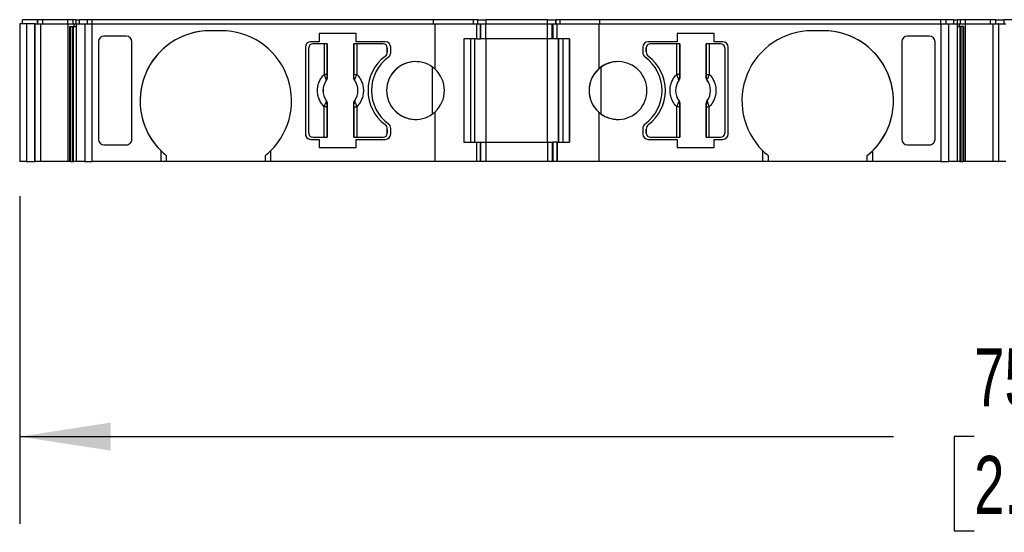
# Model space of a CAD drawing. Header units: millimetres. Extents: x 6 to 273, y 6 to 210.
# Tile 3 of 8: x 52 to 87, y 156 to 174. Entities that reach past the tile are written whole.
import ezdxf

# ---------------------------------------------------------------- set-up
doc = ezdxf.new("R2010")
doc.units = ezdxf.units.MM
doc.linetypes.add('SLD-Solid', pattern=[0])
doc.layers.add('DIMENSIONS', color=140, linetype='SLD-Solid', lineweight=25)
doc.styles.add('SLDTEXTSTYLE0', font='TXT', dxfattribs={"width": 0.7})
doc.dimstyles.new('SLDDIMSTYLE0', dxfattribs={"dimtxt": 2.158008, "dimasz": 3.302, "dimexe": 0, "dimexo": 0.0625, "dimgap": 0.539502, "dimtad": 0, "dimtih": 1, "dimtoh": 1, "dimrnd": 1e-09, "dimzin": 12, "dimdsep": 46, "dimtxsty": 'SLDTEXTSTYLE0', "dimsah": 1, "dimcen": 0.09, "dimadec": 0, "dimazin": 3, "dimtfac": 1, "dimtofl": 0, "dimtmove": 0, "dimatfit": 3, "dimfxl": 0, "dimfrac": 2, "dimtolj": 1, "dimtzin": 12, "dimarcsym": 0})

# ---------------------------------------------------------------- blocks, each defined once
blk = doc.blocks.new('_D_4')
at = {"layer": 'DIMENSIONS'}
for p, q in [((51.67, 167.838), (51.67, 155.931)), ((126.771, 167.838), (126.771, 155.931)), ((51.67, 159.106), (83.388, 159.106)), ((86.312, 159.106), (85.587, 159.106)), ((85.587, 159.106), (85.587, 155.676)), ((92.725, 159.106), (93.449, 159.106)), ((93.449, 159.106), (93.449, 155.676)), ((126.771, 159.106), (95.649, 159.106)), ((85.587, 155.676), (86.312, 155.676)), ((93.449, 155.676), (92.725, 155.676))]:
    blk.add_line(p, q, dxfattribs=at)
for points in [[(51.67, 159.106), (54.972, 158.598), (54.972, 159.614)], [(126.771, 159.106), (123.469, 159.614), (123.469, 158.598)]]:
    blk.add_solid(points, dxfattribs=at)
at = {"layer": 'DIMENSIONS', "char_height": 2.1167, "attachment_point": 1, "style": 'SLDTEXTSTYLE0'}
for s, insert in [('75.1', (86.312, 162.318)), ('2.96', (86.312, 158.405))]:
    blk.add_mtext(s, dxfattribs=dict(at, insert=insert))

msp = doc.modelspace()

# ---------------------------------------------------------------- linework, layer by layer
for p, q in [((51.67, 174.108), (51.67, 169.108)), ((51.918, 174.108), (51.67, 174.108)), ((51.77, 174.108), (51.77, 174.258)), ((52.318, 174.258), (51.77, 174.258)), ((51.918, 174.108), (51.918, 169.108)), ((52.218, 174.108), (51.918, 174.108)), ((52.218, 174.108), (52.218, 169.108)), ((52.228, 174.108), (52.218, 174.108)), ((52.218, 169.108), (52.218, 174.108)), ((52.218, 174.108), (52.218, 174.108)), ((52.228, 169.108), (52.228, 174.108)), ((52.228, 174.108), (52.435, 174.108)), ((52.318, 174.108), (52.318, 174.258)), ((52.324, 174.258), (52.318, 174.258)), ((52.318, 174.108), (52.318, 174.258)), ((52.324, 174.108), (52.324, 174.258)), ((52.513, 174.258), (52.324, 174.258)), ((52.435, 169.108), (52.435, 174.108)), ((52.435, 174.108), (53.431, 174.108)), ((52.513, 174.108), (52.513, 174.258)), ((53.421, 174.258), (52.513, 174.258)), ((53.421, 174.108), (53.421, 174.258)), ((53.608, 174.258), (53.421, 174.258)), ((53.431, 169.108), (53.431, 174.108)), ((53.431, 174.108), (53.489, 174.108)), ((53.489, 174.108), (53.634, 174.108)), ((53.608, 174.108), (53.608, 174.258)), ((53.723, 174.258), (53.608, 174.258)), ((53.634, 174.108), (53.634, 174.008)), ((53.634, 174.108), (53.727, 174.108)), ((53.723, 174.108), (53.723, 174.258)), ((53.723, 174.258), (53.842, 174.258)), ((53.727, 169.108), (53.727, 174.108)), ((53.727, 174.108), (54.029, 174.108)), ((53.842, 174.108), (53.842, 174.258)), ((54.126, 174.258), (53.842, 174.258)), ((54.029, 174.108), (54.029, 169.108)), ((54.029, 174.108), (54.301, 174.108)), ((54.126, 174.108), (54.126, 174.258)), ((54.304, 174.258), (54.126, 174.258)), ((54.301, 169.108), (54.301, 174.108)), ((54.301, 174.108), (66.738, 174.108)), ((54.304, 174.108), (54.304, 174.258)), ((66.694, 174.258), (54.304, 174.258)), ((66.694, 174.108), (66.694, 174.258)), ((68.145, 174.258), (66.694, 174.258)), ((66.738, 174.108), (66.738, 172.465)), ((66.738, 174.108), (68.245, 174.108)), ((68.145, 174.108), (68.145, 174.258)), ((68.295, 174.258), (68.145, 174.258)), ((68.245, 174.108), (68.245, 173.558)), ((68.245, 174.108), (68.395, 174.108)), ((68.295, 174.108), (68.295, 174.258)), ((68.295, 174.108), (68.295, 174.258)), ((68.295, 174.258), (68.595, 174.258)), ((68.395, 173.558), (68.395, 174.108)), ((68.395, 174.108), (68.395, 173.558)), ((68.395, 174.108), (68.395, 174.108)), ((68.395, 173.558), (68.395, 174.108)), ((68.395, 174.108), (68.595, 174.108)), ((68.595, 174.258), (68.595, 174.108)), ((70.827, 174.258), (68.595, 174.258)), ((68.595, 173.558), (68.595, 174.108)), ((68.595, 174.108), (70.827, 174.108)), ((70.827, 174.108), (70.827, 174.258)), ((70.827, 174.258), (71.127, 174.258)), ((70.827, 173.558), (70.827, 174.108)), ((70.827, 174.108), (70.994, 174.108)), ((70.994, 173.558), (70.994, 174.108)), ((70.994, 174.108), (71.027, 174.108)), ((71.027, 173.558), (71.027, 174.108)), ((71.027, 174.108), (71.027, 174.108)), ((71.027, 174.108), (71.027, 173.558)), ((71.027, 173.558), (71.027, 174.108)), ((71.027, 174.108), (71.027, 174.108)), ((71.027, 174.108), (71.027, 173.558)), ((71.027, 174.108), (71.027, 173.558)), ((71.027, 174.108), (71.183, 174.108)), ((71.127, 174.108), (71.127, 174.258)), ((71.127, 174.108), (71.127, 174.258)), ((71.127, 174.258), (71.127, 174.108)), ((71.127, 174.108), (71.127, 174.258)), ((71.283, 174.258), (71.127, 174.258)), ((71.183, 173.558), (71.183, 174.108)), ((71.183, 174.108), (72.685, 174.108)), ((71.183, 173.558), (71.183, 174.108)), ((71.183, 174.108), (71.183, 174.108)), ((71.283, 174.108), (71.283, 174.258)), ((72.729, 174.258), (71.283, 174.258)), ((71.283, 174.108), (71.283, 174.258)), ((71.283, 174.258), (71.283, 174.258)), ((72.685, 174.108), (72.685, 172.466)), ((72.685, 174.108), (85.103, 174.108)), ((72.729, 174.108), (72.729, 174.258)), ((85.103, 174.258), (72.729, 174.258)), ((85.103, 174.108), (85.103, 174.258)), ((85.297, 174.258), (85.103, 174.258)), ((85.103, 174.108), (85.103, 169.108)), ((85.103, 174.108), (85.393, 174.108)), ((85.297, 174.108), (85.297, 174.258)), ((85.58, 174.258), (85.297, 174.258)), ((85.393, 169.108), (85.393, 174.108)), ((85.393, 174.108), (85.695, 174.108)), ((85.58, 174.108), (85.58, 174.258)), ((85.58, 174.258), (85.699, 174.258)), ((85.695, 174.108), (85.695, 169.108)), ((85.695, 174.108), (85.788, 174.108)), ((85.699, 174.258), (85.699, 174.108)), ((85.814, 174.258), (85.699, 174.258)), ((85.788, 174.008), (85.788, 174.108)), ((85.788, 174.108), (85.991, 174.108)), ((85.814, 174.108), (85.814, 174.258)), ((86.001, 174.258), (85.814, 174.258)), ((85.991, 174.108), (85.991, 169.108)), ((85.991, 174.108), (86.987, 174.108)), ((86.001, 174.108), (86.001, 174.258)), ((86.909, 174.258), (86.001, 174.258)), ((86.909, 174.108), (86.909, 174.258)), ((87.098, 174.258), (86.909, 174.258)), ((86.987, 174.108), (86.987, 169.108)), ((86.987, 174.108), (87.194, 174.108)), ((87.098, 174.108), (87.098, 174.258)), ((87.105, 174.258), (87.098, 174.258)), ((87.105, 174.108), (87.105, 174.258)), ((87.105, 174.108), (87.105, 174.258)), ((87.105, 174.258), (87.389, 174.258)), ((87.194, 174.108), (87.194, 169.108)), ((87.205, 174.108), (87.194, 174.108)), ((87.205, 169.108), (87.205, 174.108)), ((87.205, 169.108), (87.205, 174.108)), ((87.205, 174.108), (87.463, 174.108)), ((87.389, 174.258), (87.389, 174.108)), ((87.778, 174.258), (87.389, 174.258)), ((53.489, 174.008), (53.634, 174.008)), ((53.489, 169.108), (53.489, 174.008)), ((53.511, 174.008), (53.511, 169.108)), ((53.582, 174.008), (53.582, 169.108)), ((53.625, 169.108), (53.625, 174.008)), ((53.634, 174.008), (53.727, 174.008)), ((58.988, 173.858), (58.588, 173.858)), ((63.884, 173.758), (62.543, 173.758)), ((62.543, 173.758), (62.543, 173.458)), ((62.543, 173.758), (62.543, 173.458)), ((62.543, 173.758), (62.543, 173.758)), ((63.884, 173.458), (63.884, 173.758)), ((76.88, 173.758), (75.539, 173.758)), ((75.539, 173.758), (75.539, 173.458)), ((76.88, 173.458), (76.88, 173.758)), ((80.835, 173.858), (80.435, 173.858)), ((85.695, 174.008), (85.788, 174.008)), ((85.933, 174.008), (85.788, 174.008)), ((85.797, 174.008), (85.797, 169.108)), ((85.84, 169.108), (85.84, 174.008)), ((85.911, 169.108), (85.911, 174.008)), ((85.933, 174.008), (85.933, 169.108)), ((54.529, 173.457), (54.529, 169.909)), ((54.529, 173.457), (54.529, 169.909)), ((55.538, 173.658), (54.729, 173.658)), ((55.738, 169.909), (55.738, 173.457)), ((62.543, 173.458), (62.238, 173.458)), ((62.721, 173.383), (62.313, 173.383)), ((62.721, 173.383), (62.721, 172.27)), ((62.821, 173.383), (62.721, 173.383)), ((62.821, 173.383), (62.821, 172.27)), ((62.83, 173.383), (62.821, 173.383)), ((62.83, 173.383), (62.83, 172.159)), ((63.795, 172.159), (63.795, 173.383)), ((63.805, 173.383), (63.795, 173.383)), ((63.805, 172.27), (63.805, 173.383)), ((63.904, 173.383), (63.805, 173.383)), ((64.938, 173.458), (63.884, 173.458)), ((63.904, 173.383), (63.904, 172.27)), ((64.863, 173.383), (63.904, 173.383)), ((68.245, 173.558), (67.795, 173.558)), ((67.795, 173.558), (67.795, 169.808)), ((68.045, 169.808), (68.045, 173.558)), ((68.195, 169.808), (68.195, 173.558)), ((68.195, 169.808), (68.195, 173.558)), ((68.245, 173.558), (68.395, 173.558)), ((68.595, 173.558), (68.395, 173.558)), ((68.595, 173.558), (68.595, 169.808)), ((70.827, 173.558), (68.595, 173.558)), ((70.827, 169.808), (70.827, 173.558)), ((70.994, 173.558), (70.827, 173.558)), ((71.027, 173.558), (70.994, 173.558)), ((71.183, 173.558), (71.027, 173.558)), ((71.027, 173.558), (71.027, 173.558)), ((71.627, 173.558), (71.183, 173.558)), ((71.183, 173.558), (71.183, 173.558)), ((71.227, 173.558), (71.227, 169.808)), ((71.227, 173.558), (71.227, 169.808)), ((71.227, 169.808), (71.227, 173.558)), ((71.383, 173.558), (71.383, 169.808)), ((71.383, 173.558), (71.383, 169.808)), ((71.627, 169.808), (71.627, 173.558)), ((71.627, 173.558), (71.627, 169.808)), ((75.539, 173.458), (74.485, 173.458)), ((75.518, 173.383), (74.56, 173.383)), ((75.518, 172.27), (75.518, 173.383)), ((75.618, 173.383), (75.518, 173.383)), ((75.618, 173.383), (75.618, 172.27)), ((75.627, 173.383), (75.618, 173.383)), ((75.627, 173.383), (75.627, 172.159)), ((76.592, 172.159), (76.592, 173.383)), ((76.602, 173.383), (76.592, 173.383)), ((76.602, 172.27), (76.602, 173.383)), ((76.701, 173.383), (76.602, 173.383)), ((76.701, 173.383), (76.701, 172.27)), ((77.11, 173.383), (76.701, 173.383)), ((77.185, 173.458), (76.88, 173.458)), ((83.685, 173.457), (83.685, 169.909)), ((84.693, 173.658), (83.885, 173.658)), ((84.893, 169.909), (84.893, 173.457)), ((84.893, 169.909), (84.893, 173.457)), ((62.038, 173.258), (62.038, 170.108)), ((62.038, 173.258), (62.038, 173.258)), ((62.038, 173.258), (62.038, 170.108)), ((62.163, 170.133), (62.163, 173.233)), ((65.013, 173.083), (65.013, 173.233)), ((65.013, 173.233), (65.013, 173.233)), ((65.013, 173.233), (65.013, 173.083)), ((65.013, 173.083), (65.013, 173.083)), ((65.138, 173.058), (65.138, 173.258)), ((74.285, 173.258), (74.285, 173.058)), ((74.41, 173.233), (74.41, 173.083)), ((74.41, 173.083), (74.41, 173.233)), ((77.26, 173.233), (77.26, 170.133)), ((77.385, 170.108), (77.385, 173.258)), ((77.385, 173.258), (77.385, 173.258)), ((77.385, 170.108), (77.385, 173.258)), ((64.933, 172.923), (64.933, 172.923)), ((62.821, 172.27), (62.721, 172.27)), ((63.805, 172.27), (63.904, 172.27)), ((66.649, 170.83), (66.649, 172.536)), ((72.773, 170.829), (72.773, 172.537)), ((75.618, 172.27), (75.518, 172.27)), ((76.602, 172.27), (76.701, 172.27)), ((62.793, 172.046), (62.794, 172.045)), ((62.823, 172.162), (62.83, 172.159)), ((63.795, 172.159), (63.802, 172.162)), ((63.831, 172.045), (63.832, 172.046)), ((75.59, 172.046), (75.591, 172.045)), ((75.627, 172.159), (75.621, 172.162)), ((76.592, 172.159), (76.599, 172.162)), ((76.628, 172.045), (76.63, 172.046)), ((62.794, 171.321), (62.793, 171.32)), ((62.83, 171.207), (62.823, 171.204)), ((62.83, 171.207), (62.83, 169.983)), ((63.795, 169.983), (63.795, 171.207)), ((63.795, 171.207), (63.802, 171.204)), ((63.832, 171.32), (63.831, 171.321)), ((75.591, 171.321), (75.59, 171.32)), ((75.627, 171.207), (75.621, 171.204)), ((75.627, 171.207), (75.627, 169.983)), ((76.592, 169.983), (76.592, 171.207)), ((76.599, 171.204), (76.592, 171.207)), ((76.63, 171.32), (76.628, 171.321)), ((62.721, 169.983), (62.721, 171.096)), ((62.821, 171.096), (62.721, 171.096)), ((62.821, 171.096), (62.821, 169.983)), ((63.805, 169.983), (63.805, 171.096)), ((63.805, 171.096), (63.904, 171.096)), ((63.904, 171.096), (63.904, 169.983)), ((66.738, 170.901), (66.738, 169.108)), ((72.685, 170.9), (72.685, 169.108)), ((75.518, 169.983), (75.518, 171.096)), ((75.618, 171.096), (75.518, 171.096)), ((75.618, 171.096), (75.618, 169.983)), ((76.602, 169.983), (76.602, 171.096)), ((76.602, 171.096), (76.701, 171.096)), ((76.701, 169.983), (76.701, 171.096)), ((64.933, 170.443), (64.933, 170.443)), ((65.013, 170.133), (65.013, 170.283)), ((65.013, 170.283), (65.013, 170.283)), ((65.013, 170.283), (65.013, 170.133)), ((65.013, 170.133), (65.013, 170.133)), ((65.138, 170.108), (65.138, 170.308)), ((74.285, 170.308), (74.285, 170.108)), ((74.41, 170.283), (74.41, 170.133)), ((74.41, 170.133), (74.41, 170.283)), ((62.038, 170.108), (62.038, 170.108)), ((62.238, 169.908), (62.543, 169.908)), ((62.313, 169.983), (62.721, 169.983)), ((62.543, 169.908), (62.543, 169.608)), ((62.543, 169.908), (62.543, 169.608)), ((62.721, 169.983), (62.821, 169.983)), ((62.821, 169.983), (62.83, 169.983)), ((63.795, 169.983), (63.805, 169.983)), ((63.805, 169.983), (63.904, 169.983)), ((63.884, 169.608), (63.884, 169.908)), ((63.884, 169.908), (64.938, 169.908)), ((63.904, 169.983), (64.863, 169.983)), ((67.795, 169.808), (68.245, 169.808)), ((68.245, 169.808), (68.245, 169.108)), ((68.245, 169.808), (68.395, 169.808)), ((68.395, 169.108), (68.395, 169.808)), ((68.395, 169.808), (68.395, 169.108)), ((68.395, 169.808), (68.595, 169.808)), ((68.595, 169.808), (68.595, 169.108)), ((68.595, 169.808), (70.827, 169.808)), ((70.827, 169.808), (70.827, 169.108)), ((70.827, 169.808), (70.994, 169.808)), ((70.994, 169.808), (70.994, 169.108)), ((70.994, 169.808), (71.027, 169.808)), ((71.027, 169.108), (71.027, 169.808)), ((71.027, 169.808), (71.027, 169.108)), ((71.027, 169.808), (71.027, 169.108)), ((71.183, 169.808), (71.027, 169.808)), ((71.183, 169.808), (71.183, 169.108)), ((71.183, 169.808), (71.627, 169.808)), ((71.183, 169.108), (71.183, 169.808)), ((71.183, 169.808), (71.183, 169.808)), ((74.485, 169.908), (75.539, 169.908)), ((74.56, 169.983), (75.518, 169.983)), ((75.518, 169.983), (75.618, 169.983)), ((75.539, 169.908), (75.539, 169.608)), ((75.618, 169.983), (75.627, 169.983)), ((76.592, 169.983), (76.602, 169.983)), ((76.602, 169.983), (76.701, 169.983)), ((76.701, 169.983), (77.11, 169.983)), ((76.88, 169.608), (76.88, 169.908)), ((76.88, 169.908), (77.185, 169.908)), ((77.385, 170.108), (77.385, 170.108)), ((54.729, 169.708), (55.538, 169.708)), ((56.788, 169.501), (56.788, 169.108)), ((60.787, 169.108), (60.787, 169.501)), ((62.543, 169.608), (63.884, 169.608)), ((75.539, 169.608), (76.88, 169.608)), ((78.635, 169.502), (78.635, 169.108)), ((82.635, 169.108), (82.635, 169.502)), ((83.885, 169.708), (84.693, 169.708)), ((51.918, 169.108), (51.67, 169.108)), ((51.918, 169.108), (52.218, 169.108)), ((52.218, 169.108), (52.228, 169.108)), ((52.218, 169.108), (52.218, 169.108)), ((52.435, 169.108), (52.228, 169.108)), ((53.431, 169.108), (52.435, 169.108)), ((53.489, 169.108), (53.431, 169.108)), ((53.511, 169.108), (53.489, 169.108)), ((53.511, 169.108), (53.582, 169.108)), ((53.582, 169.108), (53.625, 169.108)), ((53.727, 169.108), (53.625, 169.108)), ((54.029, 169.108), (53.727, 169.108)), ((54.029, 169.108), (54.301, 169.108)), ((56.788, 169.108), (54.301, 169.108)), ((56.988, 169.108), (56.788, 169.108)), ((56.988, 169.322), (56.988, 169.108)), ((60.587, 169.108), (56.988, 169.108)), ((60.587, 169.108), (60.587, 169.322)), ((60.787, 169.108), (60.587, 169.108)), ((66.738, 169.108), (60.787, 169.108)), ((68.245, 169.108), (66.738, 169.108)), ((68.395, 169.108), (68.245, 169.108)), ((68.395, 169.108), (68.395, 169.108)), ((68.595, 169.108), (68.395, 169.108)), ((70.827, 169.108), (68.595, 169.108)), ((70.994, 169.108), (70.827, 169.108)), ((71.027, 169.108), (70.994, 169.108)), ((71.183, 169.108), (71.027, 169.108)), ((71.027, 169.108), (71.027, 169.108)), ((72.685, 169.108), (71.183, 169.108)), ((71.183, 169.108), (71.183, 169.108)), ((78.635, 169.108), (72.685, 169.108)), ((78.835, 169.108), (78.635, 169.108)), ((78.835, 169.322), (78.835, 169.108)), ((82.435, 169.108), (78.835, 169.108)), ((82.435, 169.108), (82.435, 169.322)), ((82.635, 169.108), (82.435, 169.108)), ((85.103, 169.108), (82.635, 169.108)), ((85.103, 169.108), (85.393, 169.108)), ((85.695, 169.108), (85.393, 169.108)), ((85.797, 169.108), (85.695, 169.108)), ((85.797, 169.108), (85.84, 169.108)), ((85.84, 169.108), (85.911, 169.108)), ((85.933, 169.108), (85.911, 169.108)), ((85.991, 169.108), (85.933, 169.108)), ((86.987, 169.108), (85.991, 169.108)), ((87.194, 169.108), (86.987, 169.108)), ((87.194, 169.108), (87.205, 169.108)), ((87.463, 169.108), (87.205, 169.108))]:
    msp.add_line(p, q)
for centre, radius, start, end in [((58.588, 171.308), 2.55, 90, 225.1154), ((58.588, 171.308), 2.55, 90, 231.1525), ((58.988, 171.308), 2.55, 314.8845, 90), ((80.435, 171.308), 2.55, 90, 225.099), ((80.835, 171.308), 2.55, 314.9009, 90), ((80.835, 171.308), 2.55, 308.8624, 90), ((62.238, 173.258), 0.2, 90, 180), ((62.238, 173.258), 0.2, 90, 180), ((62.313, 173.233), 0.15, 90, 180), ((64.863, 173.233), 0.15, 0, 90), ((64.863, 173.233), 0.15, 0, 90), ((64.938, 173.258), 0.2, 0, 89.9998), ((74.485, 173.258), 0.2, 90, 180), ((74.56, 173.233), 0.15, 90, 180), ((74.56, 173.233), 0.15, 90, 180), ((77.11, 173.233), 0.15, 0, 90), ((77.185, 173.258), 0.2, 0, 90), ((77.185, 173.258), 0.2, 0, 90), ((64.813, 173.083), 0.2, 306.8699, 0), ((64.813, 173.083), 0.2, 306.8699, 0), ((64.938, 173.058), 0.2, 306.0319, 0), ((74.485, 173.058), 0.2, 180, 233.9681), ((74.61, 173.083), 0.2, 180, 233.1301), ((74.61, 173.083), 0.2, 180, 233.1301), ((65.863, 171.683), 1.55, 126.8699, 233.1301), ((65.863, 171.683), 1.55, 126.8699, 233.1301), ((65.938, 171.683), 1.5, 126.0319, 233.9682), ((66.038, 171.683), 1.05, 48.1566, 311.8434), ((66.038, 171.683), 1.05, 90, 270), ((73.385, 171.683), 1.05, 228.1902, 131.8098), ((73.385, 171.683), 1.05, 90, 125.5974), ((73.485, 171.683), 1.5, 306.0319, 53.9681), ((73.56, 171.683), 1.55, 306.8699, 53.1301), ((73.56, 171.683), 1.55, 306.8699, 53.1301), ((66.038, 171.683), 1.05, 311.8434, 48.1566), ((73.385, 171.683), 1.05, 125.5974, 234.4026), ((73.385, 171.683), 1.05, 131.8098, 228.1902), ((63.313, 171.683), 0.634, 145.0833, 214.9167), ((63.313, 171.683), 0.633, 145.0503, 214.9496), ((62.759, 172.176), 0.066, 289.9615, 346.8945), ((63.866, 172.176), 0.066, 193.1054, 250.0385), ((63.313, 171.683), 0.633, 325.0503, 34.9496), ((63.313, 171.683), 0.634, 325.0833, 34.9167), ((76.11, 171.683), 0.634, 145.0833, 214.9167), ((76.11, 171.683), 0.633, 145.0503, 214.9496), ((75.556, 172.176), 0.066, 289.9615, 346.8945), ((76.663, 172.176), 0.066, 193.1055, 250.0385), ((76.11, 171.683), 0.633, 325.0503, 34.9496), ((76.11, 171.683), 0.634, 325.0833, 34.9167), ((62.759, 171.189), 0.066, 13.1055, 70.0385), ((63.866, 171.189), 0.066, 109.9615, 166.8946), ((75.556, 171.189), 0.066, 13.1055, 70.0385), ((76.663, 171.189), 0.066, 109.9615, 166.8945), ((73.385, 171.683), 1.05, 234.4026, 270), ((62.313, 170.133), 0.15, 180, 270), ((64.863, 170.133), 0.15, 270, 0), ((64.863, 170.133), 0.15, 270, 0), ((64.813, 170.283), 0.2, 0, 53.13), ((64.813, 170.283), 0.2, 0, 53.13), ((64.938, 170.308), 0.2, 360, 53.9678), ((74.485, 170.308), 0.2, 126.0319, 180), ((74.61, 170.283), 0.2, 126.8699, 180), ((74.61, 170.283), 0.2, 126.8699, 180), ((74.56, 170.133), 0.15, 180, 270), ((74.56, 170.133), 0.15, 180, 270), ((77.11, 170.133), 0.15, 270, 0), ((62.238, 170.108), 0.2, 180, 270.0003), ((62.238, 170.108), 0.2, 180, 270), ((64.938, 170.108), 0.2, 270, 0), ((74.485, 170.108), 0.2, 180, 269.9999), ((77.185, 170.108), 0.2, 270, 0), ((77.185, 170.108), 0.2, 270, 0), ((58.588, 171.308), 2.55, 225.1154, 231.1525), ((58.988, 171.308), 2.55, 308.8474, 314.8845), ((80.435, 171.308), 2.55, 225.099, 231.1376), ((80.835, 171.308), 2.55, 308.8624, 314.9009)]:
    msp.add_arc(centre, radius, start, end)
at = {"extrusion": (-2.07892e-07, 7.0446e-16, 1)}
for centre, start_param, end_param in [((54.729, 173.457), 3.141597, 4.712393), ((55.538, 173.457), 1.570801, 3.141596)]:
    msp.add_ellipse(centre, major_axis=(0, -0.201), ratio=0.996195, start_param=start_param, end_param=end_param, dxfattribs=at)
for centre, major_axis, start_param, end_param in [((83.885, 173.457), (0, -0.201), 3.141592, 4.712387), ((84.693, 173.457), (0, -0.201), 1.570796, 3.141592), ((83.885, 169.909), (0, 0.201), 1.570797, 3.141593), ((84.693, 169.909), (0, 0.201), 3.141593, 4.71239)]:
    msp.add_ellipse(centre, major_axis=major_axis, ratio=0.996195, start_param=start_param, end_param=end_param)
at = {"extrusion": (-2.07892e-07, -7.0446e-16, 1)}
for centre, start_param, end_param in [((54.729, 169.909), 1.570792, 3.141588), ((55.538, 169.909), 3.141588, 4.712385)]:
    msp.add_ellipse(centre, major_axis=(0, 0.201), ratio=0.996195, start_param=start_param, end_param=end_param, dxfattribs=at)
for points, knots in [([(62.721, 171.096), (62.703, 171.115), (62.667, 171.153), (62.621, 171.216), (62.58, 171.283), (62.533, 171.38), (62.49, 171.514), (62.474, 171.683), (62.49, 171.852), (62.541, 172.01), (62.617, 172.153), (62.686, 172.231), (62.721, 172.27)], [0, 0, 0, 0, 0.0602697, 0.1200562, 0.1798933, 0.2403137, 0.3700145, 0.5001284, 0.6298294, 0.7599435, 0.879871, 1, 1, 1, 1]), ([(62.821, 172.27), (62.821, 172.249), (62.821, 172.211), (62.823, 172.177), (62.823, 172.162)], [0, 0, 0, 0, 0.521485, 1, 1, 1, 1]), ([(63.802, 172.162), (63.802, 172.172), (63.803, 172.192), (63.804, 172.23), (63.805, 172.256), (63.805, 172.27)], [0, 0, 0, 0, 0.317222, 0.645084, 1, 1, 1, 1]), ([(63.904, 172.27), (63.922, 172.251), (63.958, 172.213), (64.004, 172.15), (64.045, 172.083), (64.092, 171.986), (64.135, 171.852), (64.151, 171.683), (64.135, 171.514), (64.084, 171.356), (64.008, 171.213), (63.939, 171.135), (63.904, 171.096)], [0, 0, 0, 0, 0.06027, 0.120056, 0.179893, 0.240314, 0.370015, 0.500128, 0.629829, 0.759943, 0.879871, 1, 1, 1, 1]), ([(75.518, 171.096), (75.5, 171.115), (75.464, 171.153), (75.418, 171.216), (75.377, 171.283), (75.33, 171.38), (75.288, 171.514), (75.271, 171.683), (75.287, 171.852), (75.338, 172.01), (75.414, 172.153), (75.483, 172.231), (75.518, 172.27)], [0, 0, 0, 0, 0.06027, 0.120056, 0.179893, 0.240314, 0.370015, 0.500128, 0.629829, 0.759943, 0.879871, 1, 1, 1, 1]), ([(75.579, 172.114), (75.575, 172.124), (75.565, 172.145), (75.549, 172.183), (75.533, 172.226), (75.523, 172.255), (75.518, 172.27)], [0, 0, 0, 0, 0.220475, 0.499075, 0.748119, 1, 1, 1, 1]), ([(75.618, 172.27), (75.618, 172.249), (75.618, 172.211), (75.62, 172.177), (75.621, 172.162)], [0, 0, 0, 0, 0.521485, 1, 1, 1, 1]), ([(76.599, 172.162), (76.599, 172.172), (76.601, 172.192), (76.601, 172.23), (76.602, 172.256), (76.602, 172.27)], [0, 0, 0, 0, 0.317222, 0.645084, 1, 1, 1, 1]), ([(76.701, 172.27), (76.719, 172.251), (76.755, 172.213), (76.801, 172.15), (76.842, 172.083), (76.889, 171.986), (76.932, 171.852), (76.948, 171.683), (76.932, 171.514), (76.881, 171.356), (76.806, 171.213), (76.736, 171.135), (76.701, 171.096)], [0, 0, 0, 0, 0.06027, 0.120056, 0.179893, 0.240314, 0.370015, 0.500128, 0.629829, 0.759943, 0.879871, 1, 1, 1, 1]), ([(62.793, 172.046), (62.794, 172.051), (62.797, 172.061), (62.794, 172.079), (62.789, 172.097), (62.784, 172.109), (62.782, 172.114)], [0, 0, 0, 0, 0.306881, 0.575882, 0.806979, 1, 1, 1, 1]), ([(62.823, 172.162), (62.823, 172.145), (62.822, 172.104), (62.804, 172.068), (62.793, 172.046)], [0, 0, 0, 0, 0.389276, 1, 1, 1, 1]), ([(62.83, 172.159), (62.83, 172.153), (62.83, 172.147), (62.829, 172.14), (62.828, 172.134), (62.828, 172.127), (62.826, 172.121), (62.825, 172.115), (62.823, 172.108), (62.822, 172.102), (62.821, 172.099), (62.82, 172.096), (62.819, 172.093), (62.816, 172.087), (62.814, 172.081), (62.811, 172.075), (62.81, 172.072), (62.808, 172.069), (62.807, 172.066), (62.803, 172.059), (62.799, 172.052), (62.794, 172.045)], [0, 0, 0, 0, 0.0000193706, 0.0000193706, 0.0000193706, 0.0000387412, 0.0000387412, 0.0000387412, 0.0000581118, 0.0000581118, 0.0000581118, 0.00006778, 0.00006778, 0.00006778, 0.0000871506, 0.0000871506, 0.0000871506, 0.0000968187, 0.0000968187, 0.0000968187, 0.0001214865, 0.0001214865, 0.0001214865, 0.0001214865]), ([(63.831, 172.045), (63.827, 172.051), (63.824, 172.056), (63.821, 172.062), (63.818, 172.067), (63.815, 172.073), (63.812, 172.079), (63.809, 172.085), (63.807, 172.091), (63.805, 172.097), (63.804, 172.1), (63.803, 172.103), (63.802, 172.106), (63.801, 172.113), (63.799, 172.119), (63.798, 172.125), (63.797, 172.128), (63.797, 172.132), (63.797, 172.135), (63.796, 172.143), (63.795, 172.151), (63.795, 172.159)], [0, 0, 0, 0, 0.0000193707, 0.0000193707, 0.0000193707, 0.0000387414, 0.0000387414, 0.0000387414, 0.0000581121, 0.0000581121, 0.0000581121, 0.0000677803, 0.0000677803, 0.0000677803, 0.000087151, 0.000087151, 0.000087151, 0.0000968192, 0.0000968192, 0.0000968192, 0.0001214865, 0.0001214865, 0.0001214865, 0.0001214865]), ([(63.832, 172.046), (63.826, 172.057), (63.814, 172.079), (63.805, 172.111), (63.802, 172.138), (63.802, 172.155), (63.802, 172.162)], [0, 0, 0, 0, 0.332097, 0.61117, 0.833934, 1, 1, 1, 1]), ([(75.59, 172.046), (75.591, 172.051), (75.594, 172.061), (75.591, 172.079), (75.586, 172.097), (75.581, 172.109), (75.579, 172.114)], [0, 0, 0, 0, 0.306881, 0.575882, 0.806979, 1, 1, 1, 1]), ([(75.621, 172.162), (75.62, 172.145), (75.619, 172.104), (75.601, 172.068), (75.59, 172.046)], [0, 0, 0, 0, 0.389276, 1, 1, 1, 1]), ([(75.627, 172.159), (75.627, 172.153), (75.627, 172.147), (75.626, 172.14), (75.626, 172.134), (75.625, 172.127), (75.623, 172.121), (75.622, 172.115), (75.621, 172.108), (75.619, 172.102), (75.618, 172.099), (75.617, 172.096), (75.616, 172.093), (75.614, 172.087), (75.611, 172.081), (75.608, 172.075), (75.607, 172.072), (75.606, 172.069), (75.604, 172.066), (75.6, 172.059), (75.596, 172.052), (75.591, 172.045)], [0, 0, 0, 0, 0.0000193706, 0.0000193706, 0.0000193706, 0.0000387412, 0.0000387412, 0.0000387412, 0.0000581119, 0.0000581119, 0.0000581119, 0.00006778, 0.00006778, 0.00006778, 0.0000871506, 0.0000871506, 0.0000871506, 0.0000968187, 0.0000968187, 0.0000968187, 0.0001214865, 0.0001214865, 0.0001214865, 0.0001214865]), ([(76.628, 172.045), (76.624, 172.051), (76.621, 172.056), (76.618, 172.062), (76.615, 172.067), (76.612, 172.073), (76.609, 172.079), (76.606, 172.085), (76.604, 172.091), (76.602, 172.097), (76.601, 172.1), (76.6, 172.103), (76.599, 172.106), (76.598, 172.113), (76.596, 172.119), (76.595, 172.125), (76.595, 172.128), (76.594, 172.132), (76.594, 172.135), (76.593, 172.143), (76.592, 172.151), (76.592, 172.159)], [0, 0, 0, 0, 0.0000193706, 0.0000193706, 0.0000193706, 0.0000387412, 0.0000387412, 0.0000387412, 0.0000581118, 0.0000581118, 0.0000581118, 0.00006778, 0.00006778, 0.00006778, 0.0000871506, 0.0000871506, 0.0000871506, 0.0000968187, 0.0000968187, 0.0000968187, 0.0001214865, 0.0001214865, 0.0001214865, 0.0001214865]), ([(76.63, 172.046), (76.623, 172.057), (76.611, 172.079), (76.602, 172.111), (76.599, 172.138), (76.599, 172.155), (76.599, 172.162)], [0, 0, 0, 0, 0.332097, 0.61117, 0.833934, 1, 1, 1, 1]), ([(62.793, 171.32), (62.799, 171.309), (62.811, 171.287), (62.82, 171.255), (62.824, 171.228), (62.823, 171.211), (62.823, 171.204)], [0, 0, 0, 0, 0.3320969, 0.61117, 0.8339341, 1, 1, 1, 1]), ([(62.794, 171.321), (62.798, 171.315), (62.801, 171.31), (62.804, 171.304), (62.808, 171.299), (62.81, 171.293), (62.813, 171.287), (62.816, 171.281), (62.818, 171.275), (62.82, 171.269), (62.821, 171.266), (62.822, 171.263), (62.823, 171.26), (62.825, 171.253), (62.826, 171.247), (62.827, 171.241), (62.828, 171.238), (62.828, 171.234), (62.829, 171.231), (62.83, 171.223), (62.83, 171.215), (62.83, 171.207)], [0, 0, 0, 0, 0.0000193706, 0.0000193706, 0.0000193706, 0.0000387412, 0.0000387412, 0.0000387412, 0.0000581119, 0.0000581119, 0.0000581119, 0.00006778, 0.00006778, 0.00006778, 0.0000871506, 0.0000871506, 0.0000871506, 0.0000968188, 0.0000968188, 0.0000968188, 0.0001214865, 0.0001214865, 0.0001214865, 0.0001214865]), ([(62.823, 171.204), (62.823, 171.194), (62.822, 171.173), (62.821, 171.136), (62.821, 171.11), (62.821, 171.096)], [0, 0, 0, 0, 0.317222, 0.645084, 1, 1, 1, 1]), ([(63.795, 171.207), (63.795, 171.213), (63.795, 171.219), (63.796, 171.226), (63.797, 171.232), (63.798, 171.239), (63.799, 171.245), (63.8, 171.251), (63.802, 171.258), (63.803, 171.264), (63.804, 171.267), (63.805, 171.27), (63.806, 171.273), (63.809, 171.279), (63.811, 171.285), (63.814, 171.291), (63.815, 171.294), (63.817, 171.297), (63.818, 171.3), (63.822, 171.307), (63.826, 171.314), (63.831, 171.321)], [0, 0, 0, 0, 0.0000193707, 0.0000193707, 0.0000193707, 0.0000387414, 0.0000387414, 0.0000387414, 0.0000581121, 0.0000581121, 0.0000581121, 0.0000677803, 0.0000677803, 0.0000677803, 0.000087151, 0.000087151, 0.000087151, 0.0000968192, 0.0000968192, 0.0000968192, 0.0001214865, 0.0001214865, 0.0001214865, 0.0001214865]), ([(63.802, 171.204), (63.802, 171.221), (63.803, 171.262), (63.821, 171.298), (63.832, 171.32)], [0, 0, 0, 0, 0.389276, 1, 1, 1, 1]), ([(63.805, 171.096), (63.804, 171.117), (63.804, 171.155), (63.802, 171.189), (63.802, 171.204)], [0, 0, 0, 0, 0.521485, 1, 1, 1, 1]), ([(63.832, 171.32), (63.831, 171.315), (63.828, 171.305), (63.831, 171.287), (63.836, 171.269), (63.841, 171.257), (63.843, 171.251)], [0, 0, 0, 0, 0.306881, 0.575882, 0.806979, 1, 1, 1, 1]), ([(63.843, 171.251), (63.848, 171.242), (63.857, 171.221), (63.873, 171.183), (63.889, 171.14), (63.899, 171.111), (63.904, 171.096)], [0, 0, 0, 0, 0.220475, 0.499075, 0.748119, 1, 1, 1, 1]), ([(75.59, 171.32), (75.596, 171.309), (75.608, 171.287), (75.617, 171.255), (75.621, 171.228), (75.621, 171.211), (75.621, 171.204)], [0, 0, 0, 0, 0.332097, 0.61117, 0.833934, 1, 1, 1, 1]), ([(75.591, 171.321), (75.595, 171.315), (75.598, 171.31), (75.602, 171.304), (75.605, 171.299), (75.608, 171.293), (75.61, 171.287), (75.613, 171.281), (75.615, 171.275), (75.617, 171.269), (75.618, 171.266), (75.619, 171.263), (75.62, 171.26), (75.622, 171.253), (75.623, 171.247), (75.624, 171.241), (75.625, 171.238), (75.625, 171.234), (75.626, 171.231), (75.627, 171.223), (75.627, 171.215), (75.627, 171.207)], [0, 0, 0, 0, 0.0000193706, 0.0000193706, 0.0000193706, 0.0000387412, 0.0000387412, 0.0000387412, 0.0000581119, 0.0000581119, 0.0000581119, 0.00006778, 0.00006778, 0.00006778, 0.0000871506, 0.0000871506, 0.0000871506, 0.0000968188, 0.0000968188, 0.0000968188, 0.0001214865, 0.0001214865, 0.0001214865, 0.0001214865]), ([(75.621, 171.204), (75.62, 171.194), (75.619, 171.173), (75.618, 171.136), (75.618, 171.11), (75.618, 171.096)], [0, 0, 0, 0, 0.317222, 0.645084, 1, 1, 1, 1]), ([(76.592, 171.207), (76.592, 171.213), (76.592, 171.219), (76.593, 171.226), (76.594, 171.232), (76.595, 171.239), (76.596, 171.245), (76.597, 171.251), (76.599, 171.258), (76.601, 171.264), (76.601, 171.267), (76.602, 171.27), (76.604, 171.273), (76.606, 171.279), (76.608, 171.285), (76.611, 171.291), (76.612, 171.294), (76.614, 171.297), (76.615, 171.3), (76.619, 171.307), (76.623, 171.314), (76.628, 171.321)], [0, 0, 0, 0, 0.0000193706, 0.0000193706, 0.0000193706, 0.0000387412, 0.0000387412, 0.0000387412, 0.0000581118, 0.0000581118, 0.0000581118, 0.0000677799, 0.0000677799, 0.0000677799, 0.0000871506, 0.0000871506, 0.0000871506, 0.0000968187, 0.0000968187, 0.0000968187, 0.0001214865, 0.0001214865, 0.0001214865, 0.0001214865]), ([(76.599, 171.204), (76.599, 171.221), (76.6, 171.262), (76.618, 171.298), (76.63, 171.32)], [0, 0, 0, 0, 0.389276, 1, 1, 1, 1]), ([(76.602, 171.096), (76.602, 171.117), (76.601, 171.155), (76.6, 171.189), (76.599, 171.204)], [0, 0, 0, 0, 0.5214849, 1, 1, 1, 1]), ([(76.63, 171.32), (76.628, 171.315), (76.625, 171.305), (76.628, 171.287), (76.633, 171.269), (76.638, 171.257), (76.64, 171.251)], [0, 0, 0, 0, 0.306881, 0.575882, 0.806979, 1, 1, 1, 1])]:
    msp.add_open_spline(points, degree=3, knots=knots)
for points in [[(62.721, 172.27), (62.74, 172.213), (62.762, 172.156), (62.782, 172.114)], [(63.843, 172.114), (63.863, 172.156), (63.885, 172.213), (63.904, 172.27)], [(76.64, 172.114), (76.66, 172.156), (76.682, 172.213), (76.701, 172.27)], [(63.832, 172.046), (63.826, 172.061), (63.829, 172.084), (63.843, 172.114)], [(76.63, 172.046), (76.623, 172.061), (76.626, 172.084), (76.64, 172.114)], [(62.782, 171.251), (62.762, 171.21), (62.74, 171.153), (62.721, 171.096)], [(62.793, 171.32), (62.799, 171.305), (62.796, 171.282), (62.782, 171.251)], [(75.579, 171.251), (75.559, 171.21), (75.537, 171.153), (75.518, 171.096)], [(75.59, 171.32), (75.596, 171.305), (75.593, 171.282), (75.579, 171.251)], [(76.701, 171.096), (76.682, 171.153), (76.66, 171.21), (76.64, 171.251)]]:
    msp.add_open_spline(points, degree=3)

# ---------------------------------------------------------------- dimensions: what is measured, and where the dimension line sits
at = {"layer": 'DIMENSIONS'}
dim = msp.add_linear_dim(base=(126.771, 159.106), p1=(51.67, 169.108), p2=(126.771, 169.108), angle=360, dimstyle='SLDDIMSTYLE0', dxfattribs=at)
dim.commit()
dim.dimension.update_dxf_attribs({"geometry": '_D_4', "text_midpoint": (89.518, 159.106), "dimtype": 160})

doc.saveas('drawing.dxf')
